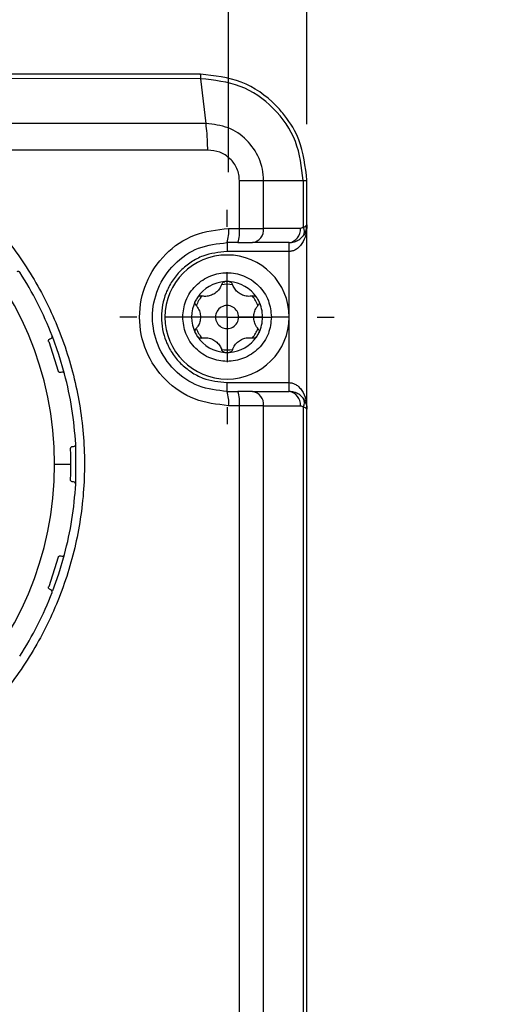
# Model space of a CAD drawing. Header units: millimetres. Extents: x 16 to 683, y 16 to 524.
# Tile 8 of 26: x 181 to 209, y 346 to 402. Entities that reach past the tile are written whole.
import ezdxf

# ---------------------------------------------------------------- set-up
doc = ezdxf.new("R2010")
doc.units = ezdxf.units.MM
doc.header["$LTSCALE"] = 2.5
doc.linetypes.add('CENTERX2', pattern=[20.32, 12.7, -2.54, 2.54, -2.54])
doc.layers.add('CENTER', color=40, linetype='CENTERX2')
doc.layers.add('DIMENSIONS', color=140, linetype='Continuous', lineweight=25)
doc.styles.add('SLDTEXTSTYLE0', font='TXT', dxfattribs={"width": 0.7})
doc.dimstyles.new('SLDDIMSTYLE0', dxfattribs={"dimtxt": 5.39502, "dimasz": 8.255, "dimexe": 0, "dimexo": 0.0625, "dimgap": 1.348755, "dimtad": 0, "dimtih": 1, "dimtoh": 1, "dimrnd": 1e-09, "dimzin": 12, "dimdsep": 46, "dimtxsty": 'SLDTEXTSTYLE0', "dimsah": 1, "dimcen": 0.09, "dimadec": 0, "dimazin": 3, "dimtfac": 1, "dimtmove": 0, "dimatfit": 0, "dimfxl": 0, "dimfrac": 2, "dimtolj": 1, "dimtzin": 12, "dimarcsym": 0})
doc.dimstyles.new('SLDDIMSTYLE2', dxfattribs={"dimtxt": 5.39502, "dimasz": 8.255, "dimexe": 0, "dimexo": 0.0625, "dimgap": 1.348755, "dimtad": 0, "dimtih": 1, "dimtoh": 1, "dimrnd": 1e-09, "dimzin": 4, "dimdsep": 46, "dimtxsty": 'SLDTEXTSTYLE0', "dimsah": 1, "dimcen": 0.09, "dimadec": 0, "dimazin": 1, "dimtfac": 1, "dimtofl": 0, "dimtmove": 0, "dimatfit": 3, "dimfxl": 0, "dimfrac": 2, "dimtolj": 1, "dimtzin": 12, "dimarcsym": 0})

# ---------------------------------------------------------------- blocks, each defined once
blk = doc.blocks.new('_D')
at = {"layer": 'DIMENSIONS'}
for p, q in [((135.977, 392.965), (135.977, 427.072)), ((193.144, 392.965), (193.144, 427.072)), ((135.977, 419.135), (120.102, 419.135)), ((156.09, 419.135), (154.278, 419.135)), ((154.278, 419.135), (154.278, 410.56)), ((172.121, 419.135), (173.933, 419.135)), ((173.933, 419.135), (173.933, 410.56)), ((193.144, 419.135), (209.019, 419.135)), ((154.278, 410.56), (156.09, 410.56)), ((173.933, 410.56), (172.121, 410.56))]:
    blk.add_line(p, q, dxfattribs=at)
for points in [[(135.977, 419.135), (127.722, 420.405), (127.722, 417.865)], [(193.144, 419.135), (201.399, 417.865), (201.399, 420.405)]]:
    blk.add_solid(points, dxfattribs=at)
at = {"layer": 'DIMENSIONS', "char_height": 5.2917, "attachment_point": 1, "style": 'SLDTEXTSTYLE0'}
for s, insert in [('57.2', (156.09, 427.164)), ('2.25', (156.09, 417.382))]:
    blk.add_mtext(s, dxfattribs=dict(at, insert=insert))
blk = doc.blocks.new('_D_2')
at = {"layer": 'DIMENSIONS'}
for p, q in [((131.56, 395.665), (131.56, 448.429)), ((197.56, 395.665), (197.56, 448.429)), ((131.56, 440.492), (148.779, 440.492)), ((156.09, 440.492), (154.278, 440.492)), ((154.278, 440.492), (154.278, 431.917)), ((172.121, 440.492), (173.933, 440.492)), ((173.933, 440.492), (173.933, 431.917)), ((197.56, 440.492), (179.432, 440.492)), ((154.278, 431.917), (156.09, 431.917)), ((173.933, 431.917), (172.121, 431.917))]:
    blk.add_line(p, q, dxfattribs=at)
for points in [[(131.56, 440.492), (139.815, 439.222), (139.815, 441.762)], [(197.56, 440.492), (189.305, 441.762), (189.305, 439.222)]]:
    blk.add_solid(points, dxfattribs=at)
at = {"layer": 'DIMENSIONS', "char_height": 5.2917, "attachment_point": 1, "style": 'SLDTEXTSTYLE0'}
for s, insert in [('66.0', (156.09, 448.521)), ('2.60', (156.09, 438.739))]:
    blk.add_mtext(s, dxfattribs=dict(at, insert=insert))
blk = doc.blocks.new('SW_CENTERMARKSYMBOL_1')
at = {"layer": 'CENTER', "color": 0}
for p, q in [((0, 5.08), (0, 6.04)), ((0, 0), (0, 2.54)), ((-5.08, 0), (-6.04, 0)), ((0, 0), (-2.54, 0)), ((0, 0), (0, -2.54)), ((0, 0), (2.54, 0)), ((5.08, 0), (6.04, 0)), ((0, -5.08), (0, -6.04))]:
    blk.add_line(p, q, dxfattribs=at)

msp = doc.modelspace()

# ---------------------------------------------------------------- linework, layer by layer
for p, q in [((191.56, 398.49), (164.56, 398.49)), ((191.875, 395.705), (191.589, 398.237)), ((191.875, 395.705), (174.826, 395.705)), ((191.972, 394.21), (174.851, 394.209)), ((193.755, 389.79), (193.755, 392.49)), ((193.755, 392.49), (195.116, 392.49)), ((195.116, 389.79), (195.116, 392.49)), ((195.116, 392.49), (197.348, 392.49)), ((197.348, 392.49), (197.348, 389.867)), ((197.56, 389.99), (197.56, 392.49)), ((197.56, 379.59), (197.56, 389.99)), ((193.144, 389.79), (193.755, 389.79)), ((193.755, 389.79), (195.116, 389.79)), ((197.19, 389.79), (195.116, 389.79)), ((193.67, 388.99), (193.06, 388.99)), ((193.06, 388.99), (193.06, 388.49)), ((193.67, 388.99), (194.486, 388.99)), ((196.56, 388.99), (194.486, 388.99)), ((196.56, 388.49), (196.56, 388.99)), ((196.56, 388.49), (193.06, 388.49)), ((196.56, 381.09), (196.56, 388.49)), ((190.56, 384.79), (189.56, 384.79)), ((192.41, 384.79), (191.56, 384.79)), ((194.56, 384.79), (193.71, 384.79)), ((195.06, 384.79), (194.56, 384.79)), ((196.56, 384.79), (195.56, 384.79)), ((183.007, 383.404), (183.548, 381.74)), ((183.083, 383.56), (183.128, 383.575)), ((183.746, 381.673), (183.701, 381.658)), ((193.06, 380.59), (193.06, 381.09)), ((193.06, 381.09), (196.56, 381.09)), ((196.56, 380.59), (196.56, 381.09)), ((193.06, 380.59), (193.67, 380.59)), ((194.486, 380.59), (193.67, 380.59)), ((194.486, 380.59), (196.56, 380.59)), ((193.755, 379.79), (193.144, 379.79)), ((193.755, 323.19), (193.755, 379.79)), ((195.116, 379.79), (193.755, 379.79)), ((195.116, 323.19), (195.116, 379.79)), ((195.116, 379.79), (197.19, 379.79)), ((197.348, 379.714), (197.348, 323.267)), ((197.56, 323.39), (197.56, 379.59)), ((184.241, 377.365), (184.241, 377.37)), ((184.361, 377.49), (184.409, 377.49)), ((184.529, 375.367), (184.529, 377.614)), ((183.339, 376.49), (184.26, 376.49)), ((184.241, 375.61), (184.241, 375.616)), ((184.409, 375.49), (184.361, 375.49)), ((183.548, 371.24), (183.007, 369.577)), ((183.701, 371.323), (183.746, 371.308)), ((183.128, 369.406), (183.083, 369.42))]:
    msp.add_line(p, q)
at = {"flags": 128}
for points in [[(191.589, 398.237), (178.092, 398.238), (164.56, 398.238)], [(183.899, 381.59), (183.581, 382.671), (183.216, 383.699)], [(183.248, 369.365), (183.581, 370.31), (183.899, 371.388)]]:
    msp.add_lwpolyline(points, dxfattribs=at)
for centre, radius, start, end in [((164.56, 376.49), 18.779, 360, 90), ((191.169, 389.592), 1.985, 342.3364, 5.7201), ((191.819, 389.593), 1.946, 341.972, 5.8308), ((194.39, 389.714), 0.73, 277.5975, 5.9739), ((196.464, 389.714), 0.73, 277.5975, 5.9738), ((196.951, 389.62), 0.467, 328.1474, 31.8526), ((193.06, 384.79), 3.5, 0, 180), ((164.56, 376.49), 20, 21.2223, 32.7763), ((193.06, 384.79), 2, 93.4368, 146.5629), ((193.06, 384.79), 1.851, 80.3565, 99.6435), ((193.06, 384.795), 1.995, 86.5548, 93.4452), ((193.06, 384.79), 2, 33.4371, 86.5632), ((193.06, 384.79), 2, 153.4369, 206.5631), ((193.059, 384.791), 1.999, 146.5616, 153.4406), ((193.06, 384.79), 1.85, 140.3511, 159.6485), ((193.061, 384.79), 1.85, 20.3515, 39.6489), ((193.062, 384.791), 1.999, 26.5594, 33.4384), ((193.06, 384.79), 2, 0.0002, 26.563), ((193.06, 384.79), 0.65, 359.9997, 180.0003), ((193.06, 384.79), 3.5, 180, 360), ((193.06, 384.79), 0.65, 179.9997, 0.0003), ((193.06, 384.79), 2, 333.437, 359.9998), ((193.059, 384.79), 1.999, 206.5594, 213.4384), ((193.06, 384.79), 1.85, 200.3524, 219.6466), ((193.06, 384.79), 1.85, 320.3534, 339.6476), ((193.062, 384.79), 1.999, 326.5616, 333.4406), ((193.06, 384.79), 2, 213.4371, 266.5632), ((193.06, 384.79), 2, 273.4368, 326.5629), ((193.06, 384.791), 1.851, 260.3565, 279.6435), ((193.06, 384.786), 1.995, 266.5548, 273.4452), ((164.56, 376.49), 20, 3.2204, 14.7783), ((191.169, 379.988), 1.985, 354.2799, 17.6636), ((191.819, 379.988), 1.946, 354.1692, 18.028), ((194.39, 379.866), 0.73, 354.0261, 82.4025), ((196.464, 379.866), 0.73, 354.0262, 82.4025), ((196.951, 379.96), 0.467, 328.1474, 31.8526), ((164.562, 376.49), 19.699, 0.0001, 2.5449), ((164.56, 376.49), 18.779, 270, 360), ((164.564, 376.49), 19.696, 357.455, 0.0004), ((164.56, 376.49), 20, 345.2188, 356.7799), ((164.561, 376.49), 19.999, 327.2173, 338.7817)]:
    msp.add_arc(centre, radius, start, end)
for points, knots in [([(191.589, 398.237), (191.585, 398.29), (191.58, 398.365), (191.576, 398.451), (191.564, 398.481), (191.56, 398.49)], [0, 0, 0, 0, 0.62439, 0.883771, 1, 1, 1, 1]), ([(197.56, 392.49), (197.472, 393.277), (197.326, 394.59), (196.502, 395.96), (195.475, 397.132), (193.917, 398.222), (192.347, 398.401), (191.56, 398.49)], [0, 0, 0, 0, 0.249987, 0.417373, 0.500379, 0.749798, 1, 1, 1, 1]), ([(197.348, 392.49), (197.261, 393.245), (197.088, 394.753), (195.755, 396.652), (193.853, 397.981), (192.344, 398.152), (191.589, 398.237)], [0, 0, 0, 0, 0.250305, 0.499988, 0.749552, 1, 1, 1, 1]), ([(191.972, 394.21), (191.967, 394.382), (191.958, 394.696), (191.93, 395.195), (191.895, 395.52), (191.875, 395.705)], [0, 0, 0, 0, 0.345189, 0.627986, 1, 1, 1, 1]), ([(195.116, 392.49), (195.103, 392.708), (195.078, 393.136), (194.813, 393.947), (194.215, 394.827), (193.138, 395.558), (192.298, 395.655), (191.875, 395.705)], [0, 0, 0, 0, 0.129161, 0.254082, 0.502831, 0.74941, 1, 1, 1, 1]), ([(174.851, 394.209), (175.792, 393.599), (177.669, 392.383), (180.057, 390.007), (182.049, 387.311), (183.571, 384.318), (184.588, 381.119), (185.073, 377.797), (185.012, 374.438), (184.407, 371.137), (183.274, 367.975), (181.645, 365.042), (179.558, 362.41), (177.075, 360.157), (174.254, 358.331), (171.178, 357.002), (167.916, 356.15), (165.682, 356.044), (164.56, 355.99)], [0, 0, 0, 0, 0.062747, 0.125123, 0.187623, 0.250062, 0.312526, 0.37505, 0.437478, 0.500052, 0.562425, 0.625014, 0.687328, 0.749938, 0.812221, 0.874879, 0.937162, 1, 1, 1, 1]), ([(193.755, 392.49), (193.749, 392.604), (193.736, 392.835), (193.623, 393.165), (193.456, 393.47), (193.156, 393.816), (192.66, 394.141), (192.201, 394.187), (191.972, 394.21)], [0, 0, 0, 0, 0.124354, 0.251188, 0.377373, 0.501877, 0.750676, 1, 1, 1, 1]), ([(197.348, 392.49), (197.407, 392.491), (197.477, 392.493), (197.548, 392.491), (197.56, 392.49)], [0, 0, 0, 0, 0.830196, 1, 1, 1, 1]), ([(197.56, 389.99), (197.547, 389.804), (197.521, 389.433), (197.337, 389.004), (197.119, 388.734), (196.941, 388.593), (196.752, 388.506), (196.623, 388.496), (196.56, 388.49)], [0, 0, 0, 0, 0.281542, 0.562347, 0.691199, 0.80457, 0.904849, 1, 1, 1, 1]), ([(197.348, 389.867), (197.398, 389.878), (197.483, 389.896), (197.538, 389.963), (197.56, 389.99)], [0, 0, 0, 0, 0.584203, 1, 1, 1, 1]), ([(197.56, 389.99), (197.547, 389.861), (197.525, 389.637), (197.4, 389.452), (197.348, 389.374)], [0, 0, 0, 0, 0.580123, 1, 1, 1, 1]), ([(193.144, 379.79), (192.49, 379.865), (191.181, 380.014), (189.513, 381.165), (188.393, 382.817), (187.998, 384.787), (188.391, 386.758), (189.51, 388.413), (191.18, 389.566), (192.489, 389.716), (193.144, 389.79)], [0, 0, 0, 0, 0.124746, 0.249601, 0.37462, 0.499766, 0.624969, 0.750156, 0.875142, 1, 1, 1, 1]), ([(196.56, 388.99), (196.648, 388.997), (196.8, 389.008), (197.015, 389.092), (197.199, 389.207), (197.3, 389.32), (197.348, 389.374)], [0, 0, 0, 0, 0.290914, 0.499962, 0.761661, 1, 1, 1, 1]), ([(197.348, 389.867), (197.326, 389.845), (197.282, 389.801), (197.221, 389.794), (197.19, 389.79)], [0, 0, 0, 0, 0.500009, 1, 1, 1, 1]), ([(197.488, 389.622), (197.49, 389.626), (197.508, 389.657), (197.518, 389.703), (197.531, 389.75), (197.535, 389.773), (197.539, 389.798), (197.53, 389.85), (197.498, 389.884), (197.475, 389.91)], [0, 0, 0, 0, 0.044936, 0.342223, 0.441536, 0.514484, 0.56752, 0.680776, 1, 1, 1, 1]), ([(193.06, 380.59), (192.512, 380.653), (191.416, 380.779), (190.012, 381.75), (189.078, 383.141), (188.753, 384.788), (189.076, 386.435), (190.01, 387.828), (191.414, 388.802), (192.512, 388.927), (193.06, 388.99)], [0, 0, 0, 0, 0.124611, 0.249425, 0.37606, 0.499766, 0.623584, 0.750331, 0.875278, 1, 1, 1, 1]), ([(193.06, 388.49), (192.595, 388.441), (191.879, 388.365), (191.017, 387.903), (190.425, 387.426), (189.945, 386.833), (189.498, 385.972), (189.271, 384.79), (189.498, 383.609), (189.945, 382.747), (190.425, 382.155), (191.017, 381.677), (191.879, 381.216), (192.595, 381.14), (193.06, 381.09)], [0, 0, 0, 0, 0.119729, 0.184181, 0.25, 0.315819, 0.380272, 0.5, 0.619728, 0.684181, 0.75, 0.815819, 0.880271, 1, 1, 1, 1]), ([(181.376, 387.318), (181.376, 387.318), (181.376, 387.318), (181.374, 387.321), (181.365, 387.332), (181.345, 387.352), (181.289, 387.38), (181.24, 387.361), (181.206, 387.348)], [0, 0, 0, 0, 0.003422, 0.013742, 0.054973, 0.219412, 0.45613, 1, 1, 1, 1]), ([(190.56, 384.79), (190.594, 385.105), (190.646, 385.59), (190.957, 386.173), (191.28, 386.57), (191.678, 386.895), (192.26, 387.197), (193.06, 387.351), (193.86, 387.197), (194.443, 386.895), (194.84, 386.57), (195.164, 386.173), (195.475, 385.59), (195.527, 385.105), (195.56, 384.79)], [0, 0, 0, 0, 0.119721, 0.184827, 0.25, 0.315105, 0.380279, 0.5, 0.619721, 0.684827, 0.75, 0.815105, 0.880279, 1, 1, 1, 1]), ([(192.762, 386.648), (192.721, 386.551), (192.642, 386.368), (192.431, 386.155), (192.191, 386.017), (191.926, 385.951), (191.728, 385.953), (191.62, 385.974), (191.6, 385.978)], [0, 0, 0, 0, 0.214338, 0.405036, 0.601121, 0.774747, 0.959338, 1, 1, 1, 1]), ([(192.762, 386.648), (192.771, 386.67), (192.79, 386.713), (192.844, 386.76), (192.898, 386.782), (192.93, 386.786), (192.94, 386.787)], [0, 0, 0, 0, 0.287775, 0.586888, 0.871361, 1, 1, 1, 1]), ([(193.18, 386.787), (193.201, 386.784), (193.242, 386.777), (193.296, 386.744), (193.337, 386.701), (193.352, 386.665), (193.359, 386.648)], [0, 0, 0, 0, 0.261893, 0.518737, 0.776763, 1, 1, 1, 1]), ([(194.52, 385.978), (194.416, 385.965), (194.217, 385.941), (193.928, 386.018), (193.688, 386.156), (193.498, 386.353), (193.401, 386.526), (193.365, 386.63), (193.359, 386.648)], [0, 0, 0, 0, 0.214337, 0.405041, 0.601124, 0.774748, 0.959341, 1, 1, 1, 1]), ([(191.302, 385.461), (191.288, 385.48), (191.26, 385.518), (191.247, 385.588), (191.254, 385.645), (191.267, 385.675), (191.271, 385.685)], [0, 0, 0, 0, 0.287777, 0.586936, 0.871379, 1, 1, 1, 1]), ([(191.391, 385.892), (191.405, 385.909), (191.431, 385.941), (191.486, 385.972), (191.544, 385.985), (191.583, 385.98), (191.6, 385.978)], [0, 0, 0, 0, 0.2618802, 0.518752, 0.7767728, 1, 1, 1, 1]), ([(194.52, 385.978), (194.543, 385.98), (194.59, 385.986), (194.658, 385.962), (194.704, 385.927), (194.723, 385.901), (194.729, 385.892)], [0, 0, 0, 0, 0.287758, 0.58688, 0.871371, 1, 1, 1, 1]), ([(194.87, 385.595), (194.868, 385.573), (194.864, 385.529), (194.839, 385.485), (194.822, 385.465), (194.819, 385.461)], [0, 0, 0, 0, 0.455817, 0.8954549, 1, 1, 1, 1]), ([(194.849, 385.685), (194.857, 385.665), (194.869, 385.636), (194.87, 385.605), (194.87, 385.595)], [0, 0, 0, 0, 0.6734513, 1, 1, 1, 1]), ([(191.302, 385.461), (191.365, 385.377), (191.485, 385.217), (191.552, 384.976), (191.558, 384.837), (191.56, 384.79)], [0, 0, 0, 0, 0.428639, 0.810027, 1, 1, 1, 1]), ([(194.56, 384.79), (194.568, 384.883), (194.583, 385.064), (194.684, 385.293), (194.779, 385.412), (194.819, 385.461)], [0, 0, 0, 0, 0.37797, 0.740229, 1, 1, 1, 1]), ([(195.56, 384.79), (195.527, 384.476), (195.475, 383.991), (195.164, 383.408), (194.841, 383.011), (194.443, 382.685), (193.86, 382.384), (193.06, 382.23), (192.261, 382.384), (191.678, 382.685), (191.28, 383.01), (190.957, 383.408), (190.646, 383.99), (190.594, 384.476), (190.56, 384.79)], [0, 0, 0, 0, 0.1197213, 0.1848269, 0.2500001, 0.3151051, 0.3802789, 0.5, 0.6197211, 0.684826, 0.75, 0.8151051, 0.8802787, 1, 1, 1, 1]), ([(191.56, 384.79), (191.553, 384.698), (191.538, 384.517), (191.437, 384.288), (191.342, 384.169), (191.302, 384.12)], [0, 0, 0, 0, 0.3779636, 0.7402172, 1, 1, 1, 1]), ([(194.819, 384.12), (194.755, 384.204), (194.636, 384.363), (194.569, 384.605), (194.562, 384.744), (194.56, 384.79)], [0, 0, 0, 0, 0.428649, 0.81003, 1, 1, 1, 1]), ([(191.271, 383.896), (191.264, 383.916), (191.249, 383.954), (191.25, 384.017), (191.268, 384.075), (191.291, 384.105), (191.302, 384.12)], [0, 0, 0, 0, 0.2618846, 0.5187326, 0.7767718, 1, 1, 1, 1]), ([(194.819, 384.12), (194.833, 384.101), (194.863, 384.061), (194.868, 384.012), (194.87, 383.985)], [0, 0, 0, 0, 0.469733, 1, 1, 1, 1]), ([(194.87, 383.985), (194.869, 383.965), (194.866, 383.933), (194.853, 383.905), (194.849, 383.896)], [0, 0, 0, 0, 0.669248, 1, 1, 1, 1]), ([(183, 383.446), (183.001, 383.458), (183.003, 383.484), (183.025, 383.525), (183.056, 383.55), (183.079, 383.559), (183.083, 383.56)], [0, 0, 0, 0, 0.241321, 0.522574, 0.912866, 1, 1, 1, 1]), ([(183.007, 383.404), (183.005, 383.411), (183.001, 383.424), (183, 383.439), (183, 383.446)], [0, 0, 0, 0, 0.499652, 1, 1, 1, 1]), ([(183.128, 383.575), (183.159, 383.595), (183.212, 383.629), (183.214, 383.7), (183.205, 383.727), (183.204, 383.73), (183.204, 383.73)], [0, 0, 0, 0, 0.547124, 0.945056, 0.996544, 1, 1, 1, 1]), ([(191.6, 383.603), (191.577, 383.6), (191.53, 383.595), (191.463, 383.618), (191.417, 383.653), (191.397, 383.68), (191.391, 383.688)], [0, 0, 0, 0, 0.287757, 0.586879, 0.871371, 1, 1, 1, 1]), ([(191.6, 383.603), (191.705, 383.616), (191.903, 383.64), (192.193, 383.563), (192.433, 383.424), (192.623, 383.227), (192.72, 383.055), (192.756, 382.951), (192.762, 382.932)], [0, 0, 0, 0, 0.214338, 0.40504, 0.601123, 0.774747, 0.959341, 1, 1, 1, 1]), ([(193.359, 382.932), (193.4, 383.029), (193.478, 383.213), (193.69, 383.425), (193.93, 383.564), (194.195, 383.63), (194.393, 383.628), (194.501, 383.607), (194.52, 383.603)], [0, 0, 0, 0, 0.214338, 0.405037, 0.601122, 0.774746, 0.959336, 1, 1, 1, 1]), ([(194.729, 383.688), (194.716, 383.672), (194.69, 383.639), (194.635, 383.609), (194.576, 383.595), (194.538, 383.601), (194.52, 383.603)], [0, 0, 0, 0, 0.261882, 0.518755, 0.776777, 1, 1, 1, 1]), ([(192.94, 382.794), (192.92, 382.797), (192.878, 382.803), (192.824, 382.836), (192.784, 382.88), (192.769, 382.916), (192.762, 382.932)], [0, 0, 0, 0, 0.2618935, 0.5187372, 0.7767628, 1, 1, 1, 1]), ([(193.359, 382.932), (193.349, 382.911), (193.33, 382.868), (193.277, 382.821), (193.223, 382.798), (193.19, 382.795), (193.18, 382.794)], [0, 0, 0, 0, 0.2877747, 0.5868875, 0.8713608, 1, 1, 1, 1]), ([(183.701, 381.658), (183.68, 381.654), (183.649, 381.649), (183.608, 381.664), (183.583, 381.681), (183.564, 381.704), (183.553, 381.724), (183.549, 381.736), (183.548, 381.74)], [0, 0, 0, 0, 0.321278, 0.47557, 0.658702, 0.79971, 0.932084, 1, 1, 1, 1]), ([(183.899, 381.592), (183.899, 381.592), (183.898, 381.593), (183.897, 381.596), (183.893, 381.609), (183.88, 381.633), (183.836, 381.677), (183.783, 381.675), (183.746, 381.673)], [0, 0, 0, 0, 0.003453, 0.013681, 0.054406, 0.217005, 0.454384, 1, 1, 1, 1]), ([(196.56, 381.09), (196.623, 381.085), (196.752, 381.074), (196.941, 380.987), (197.119, 380.847), (197.337, 380.577), (197.521, 380.148), (197.547, 379.776), (197.56, 379.59)], [0, 0, 0, 0, 0.095146, 0.195433, 0.308787, 0.437652, 0.718465, 1, 1, 1, 1]), ([(197.348, 380.207), (197.3, 380.261), (197.199, 380.374), (197.015, 380.488), (196.8, 380.572), (196.648, 380.584), (196.56, 380.59)], [0, 0, 0, 0, 0.238363, 0.500039, 0.709118, 1, 1, 1, 1]), ([(197.348, 380.207), (197.4, 380.129), (197.525, 379.944), (197.547, 379.72), (197.56, 379.59)], [0, 0, 0, 0, 0.419877, 1, 1, 1, 1]), ([(197.19, 379.79), (197.221, 379.787), (197.282, 379.779), (197.326, 379.735), (197.348, 379.714)], [0, 0, 0, 0, 0.499991, 1, 1, 1, 1]), ([(197.56, 379.59), (197.538, 379.618), (197.483, 379.685), (197.398, 379.703), (197.348, 379.714)], [0, 0, 0, 0, 0.415797, 1, 1, 1, 1]), ([(184.241, 377.37), (184.242, 377.38), (184.243, 377.399), (184.254, 377.427), (184.275, 377.458), (184.312, 377.485), (184.345, 377.488), (184.361, 377.49)], [0, 0, 0, 0, 0.15583, 0.295641, 0.486256, 0.743728, 1, 1, 1, 1]), ([(184.409, 377.49), (184.444, 377.5), (184.505, 377.516), (184.528, 377.582), (184.529, 377.61), (184.529, 377.614), (184.529, 377.614)], [0, 0, 0, 0, 0.548785, 0.945687, 0.99658, 1, 1, 1, 1]), ([(184.361, 375.49), (184.34, 375.493), (184.309, 375.498), (184.275, 375.525), (184.256, 375.55), (184.245, 375.577), (184.241, 375.597), (184.241, 375.608), (184.241, 375.61)], [0, 0, 0, 0, 0.330389, 0.491134, 0.682412, 0.826855, 0.96191, 1, 1, 1, 1]), ([(184.529, 375.367), (184.529, 375.367), (184.529, 375.368), (184.529, 375.371), (184.529, 375.382), (184.524, 375.409), (184.497, 375.467), (184.444, 375.481), (184.409, 375.49)], [0, 0, 0, 0, 0.0028547, 0.0114174, 0.0455887, 0.1818078, 0.4524843, 1, 1, 1, 1]), ([(183.548, 371.24), (183.551, 371.249), (183.557, 371.267), (183.575, 371.291), (183.601, 371.314), (183.646, 371.332), (183.681, 371.326), (183.701, 371.323)], [0, 0, 0, 0, 0.147547, 0.282227, 0.45793, 0.691955, 1, 1, 1, 1]), ([(183.746, 371.308), (183.783, 371.306), (183.846, 371.303), (183.889, 371.358), (183.898, 371.385), (183.898, 371.388), (183.899, 371.388)], [0, 0, 0, 0, 0.550414, 0.952342, 0.997003, 1, 1, 1, 1]), ([(183, 369.535), (183, 369.542), (183.001, 369.556), (183.005, 369.57), (183.007, 369.577)], [0, 0, 0, 0, 0.500354, 1, 1, 1, 1]), ([(183.083, 369.42), (183.064, 369.43), (183.034, 369.445), (183.01, 369.483), (183.001, 369.512), (183, 369.529), (183, 369.535)], [0, 0, 0, 0, 0.41343, 0.653686, 0.88963, 1, 1, 1, 1]), ([(183.205, 369.252), (183.205, 369.252), (183.205, 369.253), (183.206, 369.255), (183.209, 369.266), (183.213, 369.293), (183.205, 369.356), (183.159, 369.386), (183.128, 369.406)], [0, 0, 0, 0, 0.002785, 0.011338, 0.045224, 0.180536, 0.451082, 1, 1, 1, 1])]:
    msp.add_open_spline(points, degree=3, knots=knots)

# ---------------------------------------------------------------- block references
at = {"layer": 'CENTER'}
msp.add_blockref('SW_CENTERMARKSYMBOL_1', (193.06, 384.79), dxfattribs=at)

# ---------------------------------------------------------------- dimensions: what is measured, and where the dimension line sits
at = {"layer": 'DIMENSIONS'}
for base, p1, p2, dimstyle, picture, middle in [((197.56, 440.492), (131.56, 392.49), (197.56, 392.49), 'SLDDIMSTYLE2', '_D_2', (164.105, 440.492)), ((193.144, 419.135), (135.977, 389.79), (193.144, 389.79), 'SLDDIMSTYLE0', '_D', (164.105, 419.135))]:
    dim = msp.add_linear_dim(base=base, p1=p1, p2=p2, dimstyle=dimstyle, dxfattribs=at)
    dim.commit()
    dim.dimension.update_dxf_attribs({"geometry": picture, "text_midpoint": middle, "dimtype": 160})

doc.saveas('drawing.dxf')
